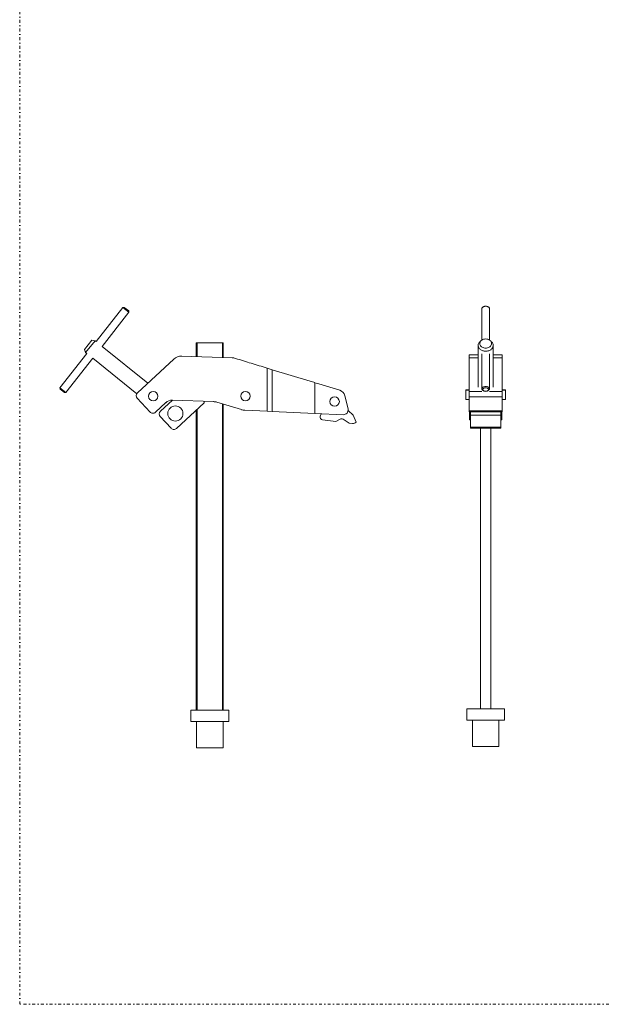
# Model space of a CAD drawing. Header units: millimetres. Extents: x -48 to 1376, y -71 to 1988.
# Tile 1 of 4: x -48 to 569, y -71 to 972. Entities that reach past the tile are written whole.
import ezdxf

# ---------------------------------------------------------------- set-up
doc = ezdxf.new("R2010")
doc.units = ezdxf.units.MM
doc.header["$MEASUREMENT"] = 0
doc.linetypes.add('DASHEDDOT', pattern=[9.2, 3, -3, 0.2, -3])
for name, color, linetype, true_color in [('Default', 7, 'Continuous', 0xffffff), ('sichtbar', 7, 'Continuous', 0xffffff), ('Tangente', 7, 'Continuous', 0xffffff)]:
    doc.layers.add(name, color=color, linetype=linetype, true_color=true_color)

msp = doc.modelspace()

# ---------------------------------------------------------------- linework, layer by layer
at = {"layer": 'Default', "color": 7, "linetype": 'DASHEDDOT', "lineweight": 5, "true_color": 0xffffff}
msp.add_line((-48.2, -71.2), (-48.2, 1987.6), dxfattribs=at)
at = {"layer": 'Default', "color": 3, "linetype": 'DASHEDDOT', "lineweight": 5, "true_color": 0x00ff00}
msp.add_line((1375.6, -71.2), (-48.2, -71.2), dxfattribs=at)
at = {"layer": 'sichtbar', "color": 1, "linetype": 'Continuous', "lineweight": 5, "true_color": 0xff0000}
for p, q in [((442.4, 667.6), (443, 667.9)), ((447.3, 667.6), (446.7, 667.9)), ((32.7, 630.6), (61, 666.7)), ((38.9, 625.6), (67.3, 661.7)), ((61, 666.7), (62.4, 666.8)), ((67.3, 661.7), (61, 666.7)), ((67.1, 663.1), (62.4, 666.8)), ((67.3, 661.7), (67.1, 663.1)), ((440.8, 632.3), (440.8, 665.6)), ((448.8, 632.3), (448.8, 665.6)), ((28, 632), (20.3, 622.4)), ((31.6, 631.5), (21.5, 619.1)), ((28, 632), (31.6, 631.5)), ((31.6, 631.5), (32.7, 630.6)), ((138.6, 614.8), (138.6, 629.3)), ((138.6, 629.3), (139.6, 629.3)), ((139.6, 629.3), (166.2, 629.3)), ((139.6, 614.7), (139.6, 629.3)), ((166.2, 629.3), (167.2, 629.3)), ((166.2, 613.8), (166.2, 629.3)), ((167.2, 613.8), (167.2, 629.3)), ((436.8, 626.7), (436.8, 582.4)), ((439.5, 631.3), (440.7, 632.2)), ((450.2, 631.3), (449, 632.2)), ((452.8, 626.7), (452.8, 582.4)), ((-5.7, 581.7), (22.8, 618)), ((21.5, 619.1), (20.3, 622.4)), ((21.5, 619.1), (22.8, 618)), ((38.9, 625.6), (87.3, 586.5)), ((123.3, 615.3), (176.5, 613.5)), ((427.3, 616.7), (436.8, 616.7)), ((427.3, 613.5), (427.3, 616.7)), ((440.8, 580.6), (440.8, 617.7)), ((448.8, 580.6), (448.8, 617.7)), ((452.8, 616.7), (462.3, 616.7)), ((462.3, 613.5), (462.3, 616.7)), ((0.6, 576.7), (29, 613)), ((29, 613), (75.6, 575.4)), ((76.3, 576.3), (114.7, 612.1)), ((427.3, 577.7), (427.3, 613.5)), ((462.3, 577.7), (462.3, 613.5)), ((213.8, 602.5), (213.8, 556.9)), ((219.1, 600.9), (213.8, 602.5)), ((259, 588.7), (219.1, 600.9)), ((219.1, 600.9), (219.1, 556.6)), ((268.4, 585.8), (264.2, 587.1)), ((264.2, 587.1), (264.2, 554.6)), ((290.5, 579.1), (268.4, 585.8)), ((-5.5, 580.3), (-5.7, 581.7)), ((0.6, 576.7), (-5.7, 581.7)), ((-0.8, 576.6), (-5.5, 580.3)), ((0.6, 576.7), (-0.8, 576.6)), ((423.8, 579.4), (427.3, 579.4)), ((423.8, 579.3), (423.8, 579.4)), ((423.8, 579.3), (427.3, 579.3)), ((423.8, 574.3), (423.8, 579.3)), ((423.8, 569.3), (423.8, 574.3)), ((427.3, 572), (427.3, 577.7)), ((442.4, 578.7), (443, 578.4)), ((447.3, 578.7), (446.7, 578.4)), ((462.3, 579.4), (465.8, 579.4)), ((462.3, 579.3), (465.8, 579.3)), ((462.3, 572), (462.3, 577.7)), ((465.8, 579.3), (465.8, 579.4)), ((465.8, 574.3), (465.8, 579.3)), ((465.8, 569.3), (465.8, 574.3)), ((89.7, 556), (76.1, 570.6)), ((106.3, 566), (95.4, 555.8)), ((100.7, 556.8), (113.3, 568.6)), ((156.7, 567.1), (113.4, 568.6)), ((146.9, 565.8), (117.7, 538.6)), ((146.9, 567.5), (146.9, 565.8)), ((186.3, 558.6), (160.5, 566.5)), ((166.2, 240.3), (166.2, 564.7)), ((167.2, 240.3), (167.2, 564.4)), ((299.2, 559.3), (295.9, 573.2)), ((423.8, 569.3), (427.3, 569.3)), ((427.3, 557.4), (427.3, 572)), ((462.3, 557.4), (462.3, 572)), ((462.3, 569.3), (465.8, 569.3)), ((138.6, 240.3), (138.6, 558)), ((139.6, 240.3), (139.6, 559)), ((213.8, 556.9), (190, 558)), ((213.8, 556.9), (219.1, 556.6)), ((219.1, 556.6), (264.2, 554.6)), ((264.2, 554.6), (294.1, 553.2)), ((269.8, 551.6), (270.7, 554.3)), ((299.2, 557.6), (304.6, 552.9)), ((304.6, 552.9), (307.8, 545.3)), ((427.3, 556.1), (427.3, 557.4)), ((427.3, 556.1), (462.3, 556.1)), ((427.8, 555.9), (427.8, 556.1)), ((427.8, 547.9), (427.8, 555.9)), ((428.8, 552.6), (428.8, 556.1)), ((460.8, 552.6), (460.8, 556.1)), ((461.8, 555.9), (461.8, 556.1)), ((461.8, 547.9), (461.8, 555.9)), ((462.3, 556.1), (462.3, 557.4)), ((112.1, 538.8), (100.5, 551.2)), ((286.3, 546.1), (272.3, 547.8)), ((290.9, 548.5), (286.3, 546.1)), ((300.3, 544.4), (293.9, 548.4)), ((303.8, 544), (300.3, 544.4)), ((427.8, 547.9), (428.8, 547.9)), ((428.8, 540.2), (428.8, 552.6)), ((460.8, 540.2), (460.8, 552.6)), ((460.8, 547.9), (461.8, 547.9)), ((428.8, 538.9), (428.8, 540.2)), ((428.8, 538.9), (460.8, 538.9)), ((439.5, 241.7), (439.5, 538.9)), ((450.2, 241.7), (450.2, 538.9)), ((460.8, 538.9), (460.8, 540.2)), ((132.9, 240.3), (172.9, 240.3)), ((132.9, 240.3), (132.9, 228.3)), ((172.9, 240.3), (172.9, 228.3)), ((424.8, 241.7), (424.8, 229.7)), ((424.8, 241.7), (444.8, 241.7)), ((444.8, 241.7), (464.8, 241.7)), ((464.8, 241.7), (464.8, 229.7)), ((424.8, 229.7), (444.8, 229.7)), ((430.8, 229.7), (430.8, 201.7)), ((444.8, 229.7), (464.8, 229.7)), ((458.8, 229.7), (458.8, 201.7)), ((132.9, 228.3), (172.9, 228.3)), ((138.9, 228.3), (138.9, 200.3)), ((166.9, 228.3), (166.9, 200.3)), ((138.9, 200.3), (166.9, 200.3)), ((430.8, 201.7), (444.8, 201.7)), ((444.8, 201.7), (458.8, 201.7))]:
    msp.add_line(p, q, dxfattribs=at)
for centre, radius in [((93.1, 572.8), 5), ((190.7, 572.9), 5), ((285, 567.1), 5), ((116.5, 554.5), 8)]:
    msp.add_circle(centre, radius, dxfattribs=at)
for centre, radius, start, end in [((444.1, 664.1), 3.88, 116.0349, 128.3947), ((444.5, 663.1), 4.91, 102.1161, 116.0349), ((444.6, 664.5), 3.68, 102.1161, 116.0349), ((444.8, 661.6), 6.47, 90, 102.1161), ((444.8, 663.4), 4.85, 90, 102.1161), ((444.8, 663.4), 4.85, 77.8839, 90), ((444.8, 661.6), 6.47, 77.8839, 90), ((445.1, 664.5), 3.68, 63.9651, 77.8839), ((445.2, 663.1), 4.91, 63.9651, 77.8839), ((445.6, 664.1), 3.89, 51.9835, 63.9651), ((442.4, 665.6), 1.53, 160.8563, 180), ((442.8, 665.5), 1.96, 143.9584, 160.8563), ((443.2, 665.2), 2.45, 128.3947, 143.9584), ((446.5, 665.2), 2.49, 36.9979, 51.9835), ((446.9, 665.5), 1.98, 19.7142, 36.9979), ((447.3, 665.6), 1.53, 0, 19.7142), ((441.7, 626.7), 4.85, 165.2362, 180), ((441.7, 626.7), 4.85, 180, 193.4631), ((442.2, 626.6), 5.35, 151.1796, 165.2362), ((442.6, 626.3), 5.87, 137.39, 151.1796), ((443.7, 625.4), 7.27, 125.0053, 137.39), ((442.4, 628.6), 3.77, 163.3919, 184.2415), ((442.6, 628.6), 3.93, 184.2415, 204.6762), ((442.8, 628.5), 4.12, 142.8321, 163.3919), ((443, 628.8), 4.43, 204.6762, 223.9413), ((443.8, 627.7), 5.47, 125.0053, 142.8321), ((444.1, 629.9), 5.93, 223.9413, 240.5737), ((444.4, 626.9), 6.49, 106.6266, 125.0053), ((444.8, 625.5), 7.92, 90, 106.6266), ((444.8, 625.5), 7.92, 73.3734, 90), ((445.2, 626.9), 6.49, 54.9947, 73.3734), ((445.6, 629.8), 5.85, 300.4137, 317.1397), ((445.8, 627.7), 5.48, 37.7121, 54.9947), ((446.7, 628.8), 4.38, 317.1397, 336.4949), ((446, 625.4), 7.28, 42.9841, 54.9947), ((446.9, 628.5), 4.15, 17.8381, 37.7121), ((447.1, 628.6), 3.9, 336.4949, 357.0202), ((447.2, 628.6), 3.79, 357.0202, 17.8381), ((447, 626.3), 5.91, 29.649, 42.9841), ((447.5, 626.6), 5.38, 15.2091, 29.649), ((448, 626.7), 4.85, 0, 15.2091), ((448, 626.7), 4.85, 347.0764, 0), ((122.9, 603.3), 12, 88, 133), ((442.1, 626.8), 5.26, 193.4631, 206.382), ((442.5, 627), 5.7, 206.382, 219.1125), ((443.4, 627.7), 6.89, 219.1125, 230.6834), ((443.9, 628.3), 7.64, 230.6834, 241.7063), ((444.6, 629.6), 9.07, 241.7063, 251.8175), ((444.6, 630.7), 6.84, 240.5737, 256.1324), ((444.7, 630.1), 9.66, 251.8175, 260.9872), ((444.8, 631.7), 7.94, 256.1324, 270.5719), ((444.8, 630.7), 10.3, 260.9872, 269.8772), ((444.8, 630.7), 10.3, 269.8772, 279.3095), ((444.8, 631.7), 7.91, 270.5719, 284.9045), ((444.9, 630.1), 9.61, 279.3095, 289.0671), ((445.1, 630.6), 6.76, 284.9045, 300.4137), ((445.2, 629.5), 8.99, 289.0671, 299.1742), ((445.9, 628.2), 7.55, 299.1742, 310.2046), ((446.3, 627.7), 6.81, 310.2046, 321.8435), ((447.2, 627), 5.64, 321.8435, 334.6369), ((447.6, 626.8), 5.23, 334.6369, 347.0764), ((176, 599.5), 14, 73.0417, 88), ((-3772.8, -12350), 13552.1, 72.9672, 73.04175), ((8087.1, 26362.8), 26936.6, 252.9672, 253.0047), ((2858.1, 9094.9), 8894.4, 253.00906, 253.04389), ((79, 573.3), 4, 133, 223), ((288.1, 571.4), 8, 13, 73), ((442.4, 580.6), 1.56, 147.8568, 180), ((442.4, 580.6), 1.53, 180, 199.7142), ((442.8, 580.8), 1.98, 199.7142, 216.9979), ((443.5, 580), 2.81, 124.0639, 147.8568), ((443.2, 581.1), 2.49, 216.9979, 231.9835), ((444.1, 582.2), 3.89, 231.9835, 243.9651), ((443, 579.8), 1.2, 155.751, 181.6502), ((443.1, 579.8), 1.23, 181.6502, 207.1649), ((444.3, 578.8), 4.23, 105.2295, 124.0639), ((443.3, 579.7), 1.53, 132.7903, 155.751), ((443.4, 580), 1.59, 207.1649, 228.1906), ((444.2, 578.8), 2.8, 115.8681, 132.7903), ((444.2, 580.9), 2.82, 228.1906, 243.9651), ((444.6, 578), 3.69, 102.048, 115.8681), ((444.6, 581.7), 3.67, 243.9651, 257.5943), ((444.8, 576.6), 6.45, 90, 105.2295), ((444.8, 576.8), 4.85, 90, 102.048), ((444.8, 582.8), 4.84, 257.5943, 269.4604), ((444.8, 576.6), 6.46, 74.9232, 90), ((444.8, 576.8), 4.85, 77.7996, 90), ((444.8, 582.9), 4.87, 269.4604, 281.8274), ((445.1, 581.7), 3.69, 281.8274, 296.0349), ((445.1, 578), 3.67, 63.7583, 77.7996), ((445.4, 578.8), 4.27, 56.3496, 74.9232), ((445.5, 578.8), 2.77, 46.851, 63.7583), ((445.5, 580.9), 2.82, 296.0349, 311.7048), ((446.3, 580), 1.6, 311.7048, 332.5575), ((445.6, 582.2), 3.88, 296.0349, 308.3947), ((446.3, 579.7), 1.52, 23.9565, 46.851), ((446.6, 579.8), 1.19, 358.0273, 23.9565), ((446.6, 579.8), 1.24, 332.5575, 358.0273), ((446, 579.6), 3.2, 45.0757, 56.3496), ((446.5, 581.1), 2.45, 308.3947, 323.9584), ((446.7, 580.4), 2.19, 31.4273, 45.0757), ((446.9, 580.8), 1.96, 323.9584, 340.8563), ((447, 580.5), 1.84, 16.4561, 31.4273), ((447.3, 580.6), 1.53, 0, 16.4561), ((447.3, 580.6), 1.53, 340.8563, 0), ((113.1, 558.6), 10, 88, 133), ((156.1, 552.1), 15, 73, 88), ((92.6, 558.7), 4, 223, 313), ((103.4, 553.9), 4, 133, 223), ((190.7, 572.9), 15, 253, 267.4), ((294.3, 558.2), 5, 267.4, 13), ((272.7, 550.8), 3, 163, 263.1514), ((292.3, 545.9), 3, 58, 118), ((304.4, 549), 5, 263.1514, 312.2471), ((115, 541.5), 4, 223, 313)]:
    msp.add_arc(centre, radius, start, end, dxfattribs=at)
at = {"layer": 'Tangente', "color": 6, "linetype": 'Continuous', "lineweight": 5, "true_color": 0xff00ff}
for p, q in [((427.3, 613.5), (436.8, 613.5)), ((452.8, 613.5), (462.3, 613.5)), ((427.3, 577.7), (440.8, 577.7)), ((448.9, 577.7), (462.3, 577.7)), ((427.3, 572), (462.3, 572)), ((427.3, 557.4), (462.3, 557.4)), ((428.8, 552.6), (460.8, 552.6)), ((428.8, 540.2), (460.8, 540.2))]:
    msp.add_line(p, q, dxfattribs=at)

doc.saveas('drawing.dxf')
